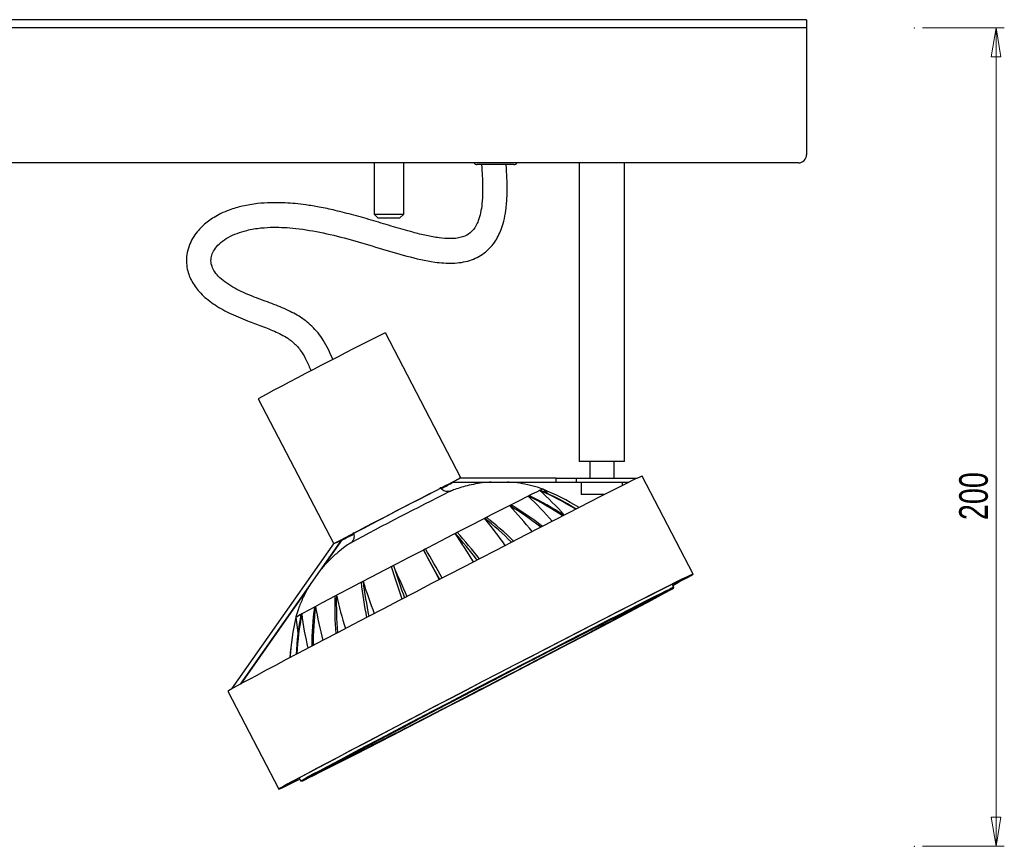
# Model space of a CAD drawing. Header units: millimetres. Extents: x 430 to 954, y 287 to 556.
# Tile 4 of 6: x 723 to 844, y 287 to 388. Entities that reach past the tile are written whole.
import ezdxf

# ---------------------------------------------------------------- set-up
doc = ezdxf.new("R2010")
doc.units = ezdxf.units.MM
doc.header["$PDSIZE"] = -1
doc.styles.add('SLDTEXTSTYLE0', font='TXT', dxfattribs={"width": 0.75})
doc.dimstyles.new('SLDDIMSTYLE0', dxfattribs={"dimtxt": 3.5, "dimasz": 3.556, "dimexe": 0, "dimexo": 0.0625, "dimgap": 0.875, "dimtad": 1, "dimdec": 0, "dimlfac": 2, "dimrnd": 1e-09, "dimzin": 12, "dimdsep": 46, "dimtxsty": 'SLDTEXTSTYLE0', "dimblk1": 'CLOSED', "dimblk2": 'CLOSED', "dimsah": 1, "dimcen": 0.09, "dimadec": 0, "dimazin": 3, "dimtfac": 1, "dimtdec": 0, "dimtofl": 0, "dimtmove": 0, "dimatfit": 3, "dimldrblk": 'CLOSED', "dimfxl": 0, "dimfrac": 2, "dimtolj": 1, "dimtzin": 12, "dimarcsym": 0})

# ---------------------------------------------------------------- blocks, each defined once
blk = doc.blocks.new('_Closed')
at = {"color": 0, "linetype": 'ByBlock', "lineweight": -2}
for p, q in [((-1, 0.166667), (0, 0)), ((-1, 0.166667), (-1, -0.166667)), ((0, 0), (-1, -0.166667)), ((0, 0), (-1, 0))]:
    blk.add_line(p, q, dxfattribs=at)
blk = doc.blocks.new('_D')
at = {"color": 7, "linetype": 'Continuous', "lineweight": 0}
for p, q in [((833.66, 387.35), (843.66, 387.35)), ((842.66, 387.35), (842.66, 287.35)), ((833.66, 287.35), (843.66, 287.35))]:
    blk.add_line(p, q, dxfattribs=at)
at = {"color": 7, "linetype": 'Continuous', "lineweight": 18, "xscale": 3.556, "yscale": 3.556}
for p, rotation in [((842.66, 387.35), 90.0000000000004), ((842.66, 287.35), 270.0000000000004)]:
    blk.add_blockref('_Closed', p, dxfattribs=dict(at, rotation=rotation))
at = {"color": 7, "linetype": 'Continuous', "lineweight": 18, "insert": (838.15, 327.21), "char_height": 3.5, "attachment_point": 1, "rotation": 90, "style": 'SLDTEXTSTYLE0'}
blk.add_mtext('200', dxfattribs=at)

msp = doc.modelspace()

# ---------------------------------------------------------------- linework, layer by layer
at = {"color": 7, "linetype": 'Continuous', "lineweight": 25}
for p, q in [((819.51, 388.35), (569.51, 388.35)), ((819.51, 387.35), (569.51, 387.35)), ((819.51, 388.35), (819.51, 387.35)), ((819.51, 387.35), (819.51, 371.85)), ((818.51, 370.85), (570.51, 370.85)), ((766.71, 370.85), (766.71, 364.58)), ((770.31, 364.58), (770.31, 370.85)), ((783.49, 370.65), (779.26, 370.65)), ((783.76, 370.65), (783.49, 370.65)), ((791.76, 370.85), (791.76, 334.35)), ((797.26, 334.35), (797.26, 370.85)), ((766.71, 364.58), (767.21, 364.08)), ((766.71, 364.58), (770.31, 364.58)), ((769.81, 364.08), (770.31, 364.58)), ((769.81, 364.08), (767.21, 364.08)), ((777.29, 332.36), (768.07, 350.1)), ((752.54, 342.03), (761.76, 324.3)), ((793.6, 334.35), (791.76, 334.35)), ((793.03, 334.35), (793.03, 332.35)), ((797.26, 334.35), (793.6, 334.35)), ((796, 332.35), (796, 334.35)), ((777.11, 332.27), (776.29, 331.85)), ((777.07, 332.35), (777.11, 332.27)), ((788.94, 332.35), (777.07, 332.35)), ((788.94, 331.85), (788.94, 332.35)), ((788.94, 332.35), (791.42, 332.35)), ((791.42, 331.85), (791.42, 332.35)), ((791.42, 332.35), (798.88, 332.35)), ((805.65, 320.61), (799.43, 332.59)), ((775.9, 330.69), (776.02, 330.75)), ((776.29, 331.85), (788.94, 331.85)), ((788.94, 331.85), (791.42, 331.85)), ((791.42, 331.85), (797.86, 331.85)), ((791.98, 331.85), (791.98, 330.35)), ((797.04, 331.44), (797.04, 331.85)), ((793.68, 330.35), (791.98, 330.35)), ((794.88, 330.35), (793.68, 330.35)), ((762.71, 324.79), (750.32, 307.15)), ((762.78, 324.82), (760.27, 321.24)), ((762.71, 324.79), (761.89, 324.37)), ((762.76, 324.82), (762.78, 324.82)), ((762.78, 324.83), (762.78, 324.82)), ((749.32, 306.6), (761.86, 324.44)), ((761.89, 324.37), (761.86, 324.44)), ((758.66, 318.95), (750.4, 307.19)), ((803.31, 319), (803.11, 319.37)), ((798.63, 316.46), (800.64, 317.5)), ((798.96, 316.72), (801.01, 317.79)), ((799.03, 316.75), (801.09, 317.83)), ((799.42, 316.91), (801.53, 318.01)), ((799.44, 316.92), (801.54, 318.02)), ((800.64, 317.5), (800.62, 317.54)), ((801.01, 317.79), (801.01, 317.79)), ((801.09, 317.83), (801.09, 317.83)), ((801.54, 318.02), (801.53, 318.03)), ((796.59, 315.36), (798.37, 316.28)), ((797.23, 315.86), (799.09, 316.83)), ((797.38, 315.93), (799.26, 316.92)), ((798.37, 316.28), (798.35, 316.31)), ((798.53, 316.41), (800.53, 317.44)), ((798.53, 316.41), (798.53, 316.41)), ((798.63, 316.46), (798.63, 316.46)), ((798.94, 316.75), (798.96, 316.72)), ((799.09, 316.83), (799.09, 316.83)), ((799.26, 316.92), (799.26, 316.92)), ((799.42, 316.92), (799.41, 316.95)), ((799.42, 316.96), (799.44, 316.92)), ((799.42, 316.92), (799.42, 316.91)), ((794.36, 314.4), (795.9, 315.21)), ((794.58, 314.52), (796.15, 315.34)), ((795.9, 315.21), (795.9, 315.21)), ((796.15, 315.34), (796.14, 315.34)), ((796.41, 315.27), (798.17, 316.18)), ((796.41, 315.27), (796.41, 315.27)), ((796.59, 315.36), (796.59, 315.36)), ((797.21, 315.88), (797.23, 315.86)), ((793.21, 313.57), (794.62, 314.29)), ((793.45, 313.7), (794.89, 314.43)), ((794.35, 314.42), (794.36, 314.4)), ((794.89, 314.43), (794.88, 314.45)), ((790.55, 312.45), (791.66, 313.04)), ((790.83, 312.59), (791.97, 313.2)), ((791.66, 313.04), (791.66, 313.04)), ((791.97, 313.2), (791.97, 313.2)), ((793.21, 313.57), (793.21, 313.57)), ((793.45, 313.7), (793.45, 313.7)), ((789.14, 311.44), (790.1, 311.92)), ((789.44, 311.59), (790.43, 312.09)), ((789.44, 311.59), (789.44, 311.59)), ((790.43, 312.09), (790.42, 312.1)), ((790.54, 312.47), (790.55, 312.45)), ((786.06, 310.13), (786.67, 310.47)), ((786.37, 310.29), (787.02, 310.65)), ((786.67, 310.47), (786.67, 310.47)), ((787.02, 310.65), (787.02, 310.65)), ((789.14, 311.44), (789.14, 311.44)), ((784.49, 309.01), (784.93, 309.22)), ((784.81, 309.17), (785.29, 309.4)), ((784.81, 309.17), (784.81, 309.17)), ((785.29, 309.4), (785.28, 309.42)), ((786.05, 310.15), (786.06, 310.13)), ((781.52, 307.78), (781.63, 307.86)), ((781.63, 307.86), (781.63, 307.86)), ((784.49, 309.01), (784.49, 309.01)), ((781.18, 307.62), (781.19, 307.61)), ((781.19, 307.61), (781.26, 307.66)), ((781.26, 307.66), (781.26, 307.67)), ((748.85, 306.31), (755.07, 294.33)), ((779.57, 306.45), (779.46, 306.37)), ((779.46, 306.37), (779.46, 306.39)), ((779.57, 306.45), (779.57, 306.45)), ((779.9, 306.62), (779.83, 306.56)), ((779.9, 306.62), (779.9, 306.62)), ((776.28, 305.05), (775.8, 304.82)), ((775.8, 304.82), (775.8, 304.82)), ((776.6, 305.22), (776.16, 305.01)), ((776.16, 305.01), (776.16, 305.01)), ((776.59, 305.24), (776.6, 305.22)), ((774.07, 303.58), (774.06, 303.59)), ((774.72, 303.93), (774.07, 303.58)), ((775.03, 304.1), (774.42, 303.76)), ((774.72, 303.93), (774.72, 303.93)), ((775.03, 304.1), (775.03, 304.1)), ((771.66, 302.64), (770.67, 302.14)), ((770.67, 302.14), (770.67, 302.14)), ((771.95, 302.79), (770.99, 302.31)), ((770.99, 302.31), (770.99, 302.31)), ((771.94, 302.81), (771.95, 302.79)), ((767.88, 300.66), (766.47, 299.94)), ((767.87, 300.67), (767.88, 300.66)), ((769.12, 301.03), (769.11, 301.04)), ((770.26, 301.64), (769.12, 301.03)), ((770.54, 301.78), (769.43, 301.19)), ((770.26, 301.64), (770.26, 301.64)), ((770.54, 301.78), (770.54, 301.78)), ((766.51, 299.71), (764.95, 298.89)), ((766.73, 299.83), (765.19, 299.01)), ((767.64, 300.53), (766.2, 299.79)), ((766.2, 299.79), (766.2, 299.79)), ((766.47, 299.94), (766.47, 299.94)), ((766.51, 299.71), (766.51, 299.71)), ((766.73, 299.83), (766.73, 299.83)), ((763.71, 298.29), (761.84, 297.31)), ((763.86, 298.37), (762.01, 297.4)), ((764.51, 298.87), (762.72, 297.95)), ((764.68, 298.96), (762.92, 298.05)), ((763.71, 298.29), (763.71, 298.29)), ((763.86, 298.37), (763.86, 298.37)), ((764.67, 298.98), (764.68, 298.96)), ((764.95, 298.89), (764.93, 298.91)), ((761.65, 297.3), (759.55, 296.21)), ((761.67, 297.31), (759.56, 296.22)), ((762.06, 297.47), (760, 296.4)), ((762.13, 297.51), (760.08, 296.44)), ((762.46, 297.77), (760.45, 296.73)), ((762.56, 297.82), (760.56, 296.79)), ((761.65, 297.35), (761.67, 297.31)), ((761.66, 297.31), (761.67, 297.3)), ((761.84, 297.31), (761.82, 297.35)), ((762.06, 297.48), (762.06, 297.47)), ((762.13, 297.51), (762.13, 297.51)), ((762.54, 297.85), (762.56, 297.82)), ((762.72, 297.95), (762.72, 297.95)), ((762.92, 298.05), (762.92, 298.05)), ((759.55, 296.21), (759.55, 296.22)), ((759.56, 296.22), (759.56, 296.23)), ((760, 296.4), (759.98, 296.44)), ((760.45, 296.73), (760.45, 296.73)), ((760.56, 296.79), (760.56, 296.79)), ((757.54, 295.7), (757.74, 295.32))]:
    msp.add_line(p, q, dxfattribs=at)
at = {"color": 7, "linetype": 'Continuous', "lineweight": 25, "flags": 128}
for points in [[(761.89, 324.37), (762.18, 324.53), (762.61, 324.76), (763.19, 325.07), (763.91, 325.45), (764.73, 325.88), (765.66, 326.37), (766.67, 326.9), (767.74, 327.46), (768.84, 328.03), (769.96, 328.61), (771.07, 329.19), (772.14, 329.74), (773.17, 330.27), (774.11, 330.76), (774.97, 331.2), (775.71, 331.57), (776.32, 331.88), (776.79, 332.12), (777.11, 332.27)], [(799.43, 332.59), (799.42, 332.59), (799.31, 332.55), (799.05, 332.43), (798.63, 332.23), (798.06, 331.95), (797.34, 331.59), (796.48, 331.16), (795.48, 330.65), (794.35, 330.08), (793.09, 329.44), (791.72, 328.74), (790.24, 327.98), (788.66, 327.17), (786.99, 326.31), (785.24, 325.41), (783.43, 324.48), (781.55, 323.51), (779.63, 322.52), (777.68, 321.5), (775.7, 320.48), (773.72, 319.45)], [(777.27, 332.35), (777.28, 332.35), (777.28, 332.35), (777.29, 332.36), (777.29, 332.36), (777.29, 332.36), (777.29, 332.35), (777.29, 332.35), (777.28, 332.35)], [(757.12, 315.34), (757.13, 315.35), (757.28, 315.44), (757.6, 315.62), (758.06, 315.87), (758.68, 316.21), (759.44, 316.61), (760.33, 317.09), (761.35, 317.63), (762.49, 318.23), (763.72, 318.88), (765.05, 319.58), (766.46, 320.31), (767.92, 321.08), (769.43, 321.86), (770.97, 322.66), (772.52, 323.47), (774.07, 324.28), (775.6, 325.07), (777.09, 325.84), (778.54, 326.58), (779.91, 327.29), (781.2, 327.96), (782.4, 328.57), (783.49, 329.13), (784.46, 329.62), (785.3, 330.04), (786, 330.4), (786.55, 330.67), (786.95, 330.87)], [(762.71, 324.79), (763, 324.95), (763.44, 325.19), (764.01, 325.49), (764.71, 325.86), (765.51, 326.28), (766.4, 326.75), (767.36, 327.25), (768.37, 327.78), (769.41, 328.32), (770.45, 328.86), (771.47, 329.39), (772.44, 329.89), (773.35, 330.36), (774.18, 330.78), (774.9, 331.15), (775.5, 331.46), (775.97, 331.69), (776.29, 331.85)], [(786.95, 330.87), (787.2, 330.98), (787.29, 331.01)], [(785.51, 330.15), (785.53, 330.16), (785.54, 330.17), (785.56, 330.18), (785.57, 330.18), (785.59, 330.19), (785.61, 330.2), (785.62, 330.21), (785.64, 330.21)], [(783.22, 328.99), (783.25, 329), (783.27, 329.01), (783.29, 329.02), (783.31, 329.04), (783.34, 329.05), (783.36, 329.06), (783.38, 329.07), (783.4, 329.08)], [(780.18, 327.43), (780.21, 327.45), (780.24, 327.46), (780.27, 327.47), (780.29, 327.49), (780.32, 327.5), (780.35, 327.52), (780.38, 327.53), (780.4, 327.55)], [(776.6, 325.58), (776.63, 325.6), (776.66, 325.62), (776.69, 325.63), (776.72, 325.65), (776.75, 325.66), (776.79, 325.68), (776.82, 325.7), (776.85, 325.71)], [(772.71, 323.57), (772.75, 323.59), (772.78, 323.6), (772.81, 323.62), (772.84, 323.64), (772.88, 323.66), (772.91, 323.67), (772.94, 323.69), (772.98, 323.71)], [(774.71, 319.96), (774.4, 320.53), (773.54, 322.08), (772.71, 323.57)], [(772.71, 323.57), (773.42, 322.25), (774.14, 320.9), (774.66, 319.94)], [(768.79, 321.53), (768.83, 321.55), (768.86, 321.56), (768.89, 321.58), (768.92, 321.6), (768.95, 321.61), (768.99, 321.63), (769.02, 321.65), (769.05, 321.66)], [(803.18, 319.23), (803.88, 319.61), (804.54, 319.97), (805.05, 320.25), (805.4, 320.45), (805.6, 320.57), (805.65, 320.61), (805.54, 320.57), (805.27, 320.45), (804.85, 320.25), (804.28, 319.97), (803.56, 319.61), (802.7, 319.18), (801.7, 318.67), (800.57, 318.1), (799.32, 317.46), (797.95, 316.76), (796.47, 316), (794.89, 315.19), (793.22, 314.34), (791.47, 313.44), (789.65, 312.5), (787.78, 311.53), (785.86, 310.54), (783.9, 309.52), (781.93, 308.5), (779.94, 307.47)], [(803.18, 319.24), (803.24, 319.27), (803.93, 319.65), (804.48, 319.95), (804.88, 320.17), (805.12, 320.32), (805.21, 320.38), (805.14, 320.36), (804.91, 320.26), (804.52, 320.07), (803.99, 319.81), (803.3, 319.47), (802.47, 319.05), (801.5, 318.56), (800.4, 318), (799.16, 317.38), (797.81, 316.69), (796.35, 315.94), (794.79, 315.14), (793.14, 314.29), (791.41, 313.4), (789.6, 312.47), (787.74, 311.51), (785.83, 310.52), (783.89, 309.51), (781.93, 308.49), (779.95, 307.47)], [(773.72, 319.45), (771.74, 318.42), (769.77, 317.39), (767.83, 316.38), (765.93, 315.39), (764.07, 314.42), (762.29, 313.48), (760.57, 312.58), (758.94, 311.72), (757.4, 310.91), (755.96, 310.16), (754.64, 309.46), (753.43, 308.82), (752.36, 308.24), (751.42, 307.74), (750.62, 307.31), (749.96, 306.95), (749.45, 306.67), (749.1, 306.47), (748.9, 306.35), (748.85, 306.31)], [(757.74, 295.32), (757.76, 295.34), (757.9, 295.43), (758.21, 295.6), (758.66, 295.86), (759.27, 296.19), (760.02, 296.59), (760.91, 297.07), (761.93, 297.61), (763.08, 298.22), (764.35, 298.89), (765.73, 299.62), (767.22, 300.4), (768.79, 301.23), (770.44, 302.1), (772.16, 303), (773.94, 303.93), (775.77, 304.88), (777.62, 305.84), (779.5, 306.82), (781.38, 307.8), (783.26, 308.77), (785.12, 309.74), (786.94, 310.68), (788.73, 311.6), (790.45, 312.49), (792.11, 313.35), (793.69, 314.16), (795.18, 314.93), (796.57, 315.64), (797.85, 316.29), (799.02, 316.88), (800.05, 317.41), (800.95, 317.86), (801.72, 318.24), (802.33, 318.55), (802.8, 318.78)], [(802.78, 318.71), (802.32, 318.48), (801.7, 318.18), (800.94, 317.79), (800.04, 317.34), (799, 316.82), (797.84, 316.23), (796.57, 315.58), (795.18, 314.87), (793.69, 314.1), (792.11, 313.29), (790.46, 312.44), (788.73, 311.55), (786.95, 310.63), (785.13, 309.69), (783.28, 308.73), (781.4, 307.75), (779.52, 306.78), (777.65, 305.8), (775.8, 304.84), (773.98, 303.89), (772.2, 302.96), (770.48, 302.06), (768.83, 301.2), (767.26, 300.37), (765.79, 299.59), (764.41, 298.87), (763.14, 298.2), (761.99, 297.59), (760.97, 297.04), (760.08, 296.57), (759.33, 296.16), (758.73, 295.83), (758.27, 295.58), (757.97, 295.41), (757.82, 295.32), (757.83, 295.3), (757.99, 295.37), (758.31, 295.52), (758.78, 295.75), (759.39, 296.05), (760.15, 296.43), (761.05, 296.89), (762.09, 297.41), (763.25, 298), (764.53, 298.65), (765.91, 299.36), (767.4, 300.13), (768.98, 300.94), (770.63, 301.79), (772.36, 302.68), (774.14, 303.6), (775.96, 304.54), (777.82, 305.5), (779.69, 306.47), (781.57, 307.45), (783.44, 308.42), (785.29, 309.39), (787.11, 310.34), (788.89, 311.27), (790.61, 312.17), (792.26, 313.03), (793.83, 313.86), (795.3, 314.63), (796.68, 315.36), (797.95, 316.03), (799.1, 316.64), (800.12, 317.19), (801.01, 317.66), (801.76, 318.07), (802.36, 318.39), (802.82, 318.65), (803.12, 318.82), (803.27, 318.91), (803.26, 318.92), (803.1, 318.86), (802.78, 318.71)], [(765.11, 319.6), (765.14, 319.62), (765.16, 319.63), (765.19, 319.65), (765.22, 319.66), (765.25, 319.68), (765.28, 319.69), (765.31, 319.71), (765.34, 319.73)], [(801.13, 317.85), (801.44, 317.99), (801.58, 318.05), (801.57, 318.03), (801.41, 317.93), (801.09, 317.75), (800.62, 317.49), (800, 317.15), (799.24, 316.74), (798.33, 316.26), (797.3, 315.71), (796.14, 315.1), (794.87, 314.42), (793.49, 313.7), (792.01, 312.92), (790.45, 312.1), (788.82, 311.25), (787.13, 310.36), (785.38, 309.45), (783.6, 308.52), (781.8, 307.59), (779.99, 306.65), (778.18, 305.71), (776.39, 304.78), (774.64, 303.87), (772.92, 302.98), (771.26, 302.13), (769.67, 301.31), (768.16, 300.53), (766.74, 299.81), (765.43, 299.13), (764.22, 298.52), (763.14, 297.97), (762.19, 297.49), (761.37, 297.08), (760.69, 296.74), (760.16, 296.48), (759.79, 296.3), (759.56, 296.2), (759.49, 296.18), (759.58, 296.24), (759.82, 296.38), (760.22, 296.6), (760.76, 296.9), (761.46, 297.27), (762.29, 297.72), (763.26, 298.23), (764.35, 298.82), (765.57, 299.46), (766.9, 300.16), (768.33, 300.91), (769.85, 301.71), (771.44, 302.55), (773.11, 303.42), (774.83, 304.32), (776.59, 305.24), (778.39, 306.17), (780.19, 307.11), (782.01, 308.05), (783.81, 308.99), (785.58, 309.91), (787.32, 310.8), (789.01, 311.68), (790.63, 312.51), (792.19, 313.31), (793.65, 314.06), (795.02, 314.76), (796.28, 315.41), (797.42, 315.99), (798.44, 316.51), (799.33, 316.95), (800.08, 317.33), (800.68, 317.63), (801.13, 317.85)], [(761.9, 317.92), (761.93, 317.93), (761.95, 317.94), (761.97, 317.96), (762, 317.97), (762.02, 317.98), (762.05, 318), (762.07, 318.01), (762.1, 318.02)], [(759.4, 316.59), (759.42, 316.6), (759.44, 316.61), (759.45, 316.62), (759.47, 316.63), (759.49, 316.64), (759.51, 316.65), (759.52, 316.66), (759.54, 316.67)], [(762.08, 297.49), (762.52, 297.7), (763.1, 297.99), (763.83, 298.35), (764.7, 298.79), (765.7, 299.3), (766.82, 299.87), (768.05, 300.5), (769.39, 301.19), (770.82, 301.92), (772.34, 302.7), (773.92, 303.52), (775.55, 304.36), (777.23, 305.23), (778.93, 306.11), (780.65, 307.01), (782.36, 307.9), (784.07, 308.78), (785.74, 309.66), (787.37, 310.51), (788.94, 311.33), (790.44, 312.12), (791.86, 312.86), (793.19, 313.56), (794.41, 314.21), (795.52, 314.8), (796.5, 315.32), (797.35, 315.77), (798.07, 316.16), (798.63, 316.47), (799.05, 316.7), (799.31, 316.85), (799.42, 316.92), (799.37, 316.91), (799.17, 316.82), (798.81, 316.64), (798.3, 316.39), (797.64, 316.07), (796.84, 315.66), (795.91, 315.19), (794.85, 314.65), (793.67, 314.05), (792.38, 313.39), (790.99, 312.68), (789.52, 311.92), (787.97, 311.12), (786.36, 310.29), (784.71, 309.43), (783.01, 308.56), (781.3, 307.67), (779.58, 306.78), (777.87, 305.89), (776.18, 305.01), (774.53, 304.14), (772.93, 303.31), (771.39, 302.5), (769.93, 301.73), (768.55, 301.01), (767.28, 300.33), (766.11, 299.72), (765.06, 299.16), (764.14, 298.67), (763.36, 298.25), (762.72, 297.91), (762.23, 297.64), (761.89, 297.45), (761.7, 297.33), (761.67, 297.3), (761.8, 297.36), (762.08, 297.49)], [(798.37, 316.28), (798.35, 316.27), (798.32, 316.25), (798.3, 316.24), (798.27, 316.23), (798.25, 316.22), (798.22, 316.2), (798.2, 316.19), (798.17, 316.18)], [(799.09, 316.83), (799.11, 316.84), (799.13, 316.85), (799.15, 316.86), (799.17, 316.87), (799.19, 316.89), (799.21, 316.9), (799.23, 316.91), (799.26, 316.92)], [(757.13, 315.35), (757.34, 313.76), (757.4, 313.4)], [(776.92, 305.38), (775.32, 304.54), (773.77, 303.73), (772.28, 302.95), (770.86, 302.21), (769.54, 301.51), (768.31, 300.86), (767.19, 300.27), (766.2, 299.74), (765.33, 299.28), (764.6, 298.89), (764.02, 298.57), (763.59, 298.33), (763.31, 298.18), (763.18, 298.1), (763.21, 298.1), (763.4, 298.18), (763.75, 298.35), (764.25, 298.59), (764.89, 298.92), (765.68, 299.31), (766.6, 299.78), (767.65, 300.31), (768.81, 300.91), (770.08, 301.56), (771.45, 302.26), (772.9, 303.01), (774.41, 303.79), (775.99, 304.6), (777.6, 305.44), (779.24, 306.29), (780.89, 307.14), (782.54, 308), (784.17, 308.85), (785.77, 309.69), (787.32, 310.5), (788.81, 311.28), (790.23, 312.02), (791.55, 312.72), (792.78, 313.37), (793.9, 313.96), (794.89, 314.48), (795.76, 314.95), (796.49, 315.34), (797.07, 315.65), (797.5, 315.89), (797.78, 316.05), (797.91, 316.13), (797.88, 316.13), (797.69, 316.04), (797.34, 315.88), (796.84, 315.63), (796.2, 315.31), (795.41, 314.92), (794.49, 314.45), (793.44, 313.91), (792.28, 313.32), (791.01, 312.67), (789.64, 311.97), (788.2, 311.22), (786.68, 310.44), (785.11, 309.63), (783.49, 308.79), (781.85, 307.94), (780.2, 307.08), (778.55, 306.22), (776.92, 305.38)], [(795.9, 315.21), (795.93, 315.23), (795.96, 315.24), (795.99, 315.26), (796.02, 315.28), (796.05, 315.29), (796.08, 315.31), (796.11, 315.32), (796.15, 315.34)], [(796.59, 315.36), (796.56, 315.35), (796.54, 315.34), (796.52, 315.33), (796.5, 315.32), (796.48, 315.3), (796.45, 315.29), (796.43, 315.28), (796.41, 315.27)], [(797.23, 315.86), (797.25, 315.87), (797.27, 315.88), (797.29, 315.89), (797.31, 315.9), (797.32, 315.91), (797.34, 315.92), (797.36, 315.93), (797.38, 315.93)], [(794.36, 314.4), (794.39, 314.42), (794.42, 314.43), (794.44, 314.44), (794.47, 314.46), (794.5, 314.47), (794.53, 314.49), (794.55, 314.5), (794.58, 314.52)], [(794.89, 314.43), (794.85, 314.42), (794.82, 314.4), (794.79, 314.38), (794.75, 314.36), (794.72, 314.34), (794.68, 314.33), (794.65, 314.31), (794.62, 314.29)], [(791.66, 313.04), (791.7, 313.06), (791.74, 313.08), (791.78, 313.1), (791.82, 313.12), (791.86, 313.14), (791.89, 313.16), (791.93, 313.18), (791.97, 313.2)], [(793.45, 313.7), (793.42, 313.68), (793.39, 313.67), (793.36, 313.65), (793.33, 313.64), (793.3, 313.62), (793.27, 313.6), (793.24, 313.59), (793.21, 313.57)], [(789.44, 311.59), (789.4, 311.57), (789.36, 311.55), (789.33, 311.53), (789.29, 311.51), (789.25, 311.49), (789.22, 311.47), (789.18, 311.46), (789.14, 311.44)], [(790.43, 312.09), (790.38, 312.07), (790.34, 312.05), (790.3, 312.02), (790.26, 312), (790.22, 311.98), (790.18, 311.96), (790.14, 311.94), (790.1, 311.92)], [(790.55, 312.45), (790.58, 312.47), (790.62, 312.48), (790.65, 312.5), (790.69, 312.52), (790.72, 312.54), (790.76, 312.56), (790.79, 312.57), (790.83, 312.59)], [(786.06, 310.13), (786.1, 310.15), (786.14, 310.17), (786.17, 310.19), (786.21, 310.21), (786.25, 310.23), (786.29, 310.25), (786.33, 310.27), (786.37, 310.29)], [(786.67, 310.47), (786.71, 310.49), (786.76, 310.51), (786.8, 310.54), (786.84, 310.56), (786.89, 310.58), (786.93, 310.6), (786.98, 310.63), (787.02, 310.65)], [(784.81, 309.17), (784.77, 309.15), (784.73, 309.13), (784.69, 309.11), (784.65, 309.09), (784.61, 309.07), (784.57, 309.05), (784.53, 309.03), (784.49, 309.01)], [(785.29, 309.4), (785.25, 309.38), (785.2, 309.36), (785.16, 309.33), (785.11, 309.31), (785.07, 309.29), (785.02, 309.26), (784.98, 309.24), (784.93, 309.22)], [(781.26, 307.66), (781.31, 307.69), (781.35, 307.71), (781.4, 307.74), (781.44, 307.76), (781.49, 307.78), (781.53, 307.81), (781.58, 307.83), (781.63, 307.86)], [(779.94, 307.47), (777.96, 306.44), (775.99, 305.41), (774.05, 304.4), (772.15, 303.41), (770.3, 302.44), (768.51, 301.5), (766.79, 300.6), (765.16, 299.74), (763.62, 298.93), (762.19, 298.18), (760.86, 297.48), (759.66, 296.84), (758.58, 296.26), (757.64, 295.76), (756.84, 295.33), (756.18, 294.97), (755.68, 294.69), (755.32, 294.49), (755.12, 294.37), (755.07, 294.33), (755.19, 294.37), (755.45, 294.49), (755.87, 294.69), (756.44, 294.97), (757.16, 295.33), (757.62, 295.56)], [(779.95, 307.47), (777.98, 306.44), (776.02, 305.42), (774.09, 304.42), (772.2, 303.43), (770.36, 302.47), (768.59, 301.54), (766.89, 300.65), (765.27, 299.8), (763.75, 299), (762.33, 298.25), (761.03, 297.56), (759.85, 296.93), (758.8, 296.37), (757.89, 295.88), (757.12, 295.47), (756.49, 295.13), (756.02, 294.87), (755.7, 294.68), (755.54, 294.58), (755.53, 294.56), (755.68, 294.62), (755.99, 294.76), (756.45, 294.99), (757.06, 295.29), (757.61, 295.56)], [(781.19, 307.61), (781.23, 307.63), (781.27, 307.65), (781.31, 307.67), (781.35, 307.7), (781.39, 307.72), (781.44, 307.74), (781.48, 307.76), (781.52, 307.78)], [(779.83, 306.56), (779.79, 306.54), (779.74, 306.52), (779.69, 306.49), (779.65, 306.47), (779.6, 306.44), (779.56, 306.42), (779.51, 306.4), (779.46, 306.37)], [(779.9, 306.62), (779.86, 306.6), (779.82, 306.58), (779.78, 306.55), (779.74, 306.53), (779.7, 306.51), (779.66, 306.49), (779.61, 306.47), (779.57, 306.45)], [(775.8, 304.82), (775.85, 304.85), (775.89, 304.87), (775.94, 304.89), (775.98, 304.92), (776.02, 304.94), (776.07, 304.96), (776.11, 304.99), (776.16, 305.01)], [(776.28, 305.05), (776.32, 305.07), (776.36, 305.1), (776.4, 305.12), (776.44, 305.14), (776.48, 305.16), (776.52, 305.18), (776.56, 305.2), (776.6, 305.22)], [(774.42, 303.76), (774.38, 303.74), (774.33, 303.71), (774.29, 303.69), (774.25, 303.67), (774.2, 303.65), (774.16, 303.62), (774.12, 303.6), (774.07, 303.58)], [(775.03, 304.1), (775, 304.08), (774.96, 304.05), (774.92, 304.03), (774.88, 304.01), (774.84, 303.99), (774.8, 303.97), (774.76, 303.95), (774.72, 303.93)], [(770.67, 302.14), (770.71, 302.16), (770.75, 302.18), (770.79, 302.2), (770.83, 302.22), (770.87, 302.25), (770.91, 302.27), (770.95, 302.29), (770.99, 302.31)], [(771.66, 302.64), (771.69, 302.66), (771.73, 302.68), (771.76, 302.7), (771.8, 302.71), (771.84, 302.73), (771.87, 302.75), (771.91, 302.77), (771.95, 302.79)], [(767.64, 300.53), (767.67, 300.54), (767.7, 300.56), (767.73, 300.58), (767.76, 300.59), (767.79, 300.61), (767.82, 300.62), (767.85, 300.64), (767.88, 300.66)], [(769.43, 301.19), (769.39, 301.17), (769.35, 301.15), (769.31, 301.13), (769.27, 301.11), (769.23, 301.09), (769.2, 301.07), (769.16, 301.05), (769.12, 301.03)], [(770.54, 301.78), (770.51, 301.76), (770.47, 301.74), (770.44, 301.73), (770.4, 301.71), (770.37, 301.69), (770.33, 301.67), (770.3, 301.65), (770.26, 301.64)], [(766.2, 299.79), (766.24, 299.81), (766.27, 299.83), (766.3, 299.85), (766.34, 299.86), (766.37, 299.88), (766.41, 299.9), (766.44, 299.92), (766.47, 299.94)], [(766.73, 299.83), (766.7, 299.81), (766.68, 299.8), (766.65, 299.78), (766.62, 299.77), (766.59, 299.75), (766.56, 299.74), (766.54, 299.73), (766.51, 299.71)], [(763.86, 298.37), (763.84, 298.36), (763.82, 298.35), (763.8, 298.34), (763.79, 298.33), (763.77, 298.32), (763.75, 298.31), (763.73, 298.3), (763.71, 298.29)], [(764.51, 298.87), (764.53, 298.88), (764.55, 298.89), (764.57, 298.9), (764.59, 298.91), (764.62, 298.92), (764.64, 298.94), (764.66, 298.95), (764.68, 298.96)], [(765.19, 299.01), (765.16, 299), (765.13, 298.98), (765.1, 298.97), (765.07, 298.95), (765.04, 298.94), (765.01, 298.92), (764.98, 298.9), (764.95, 298.89)], [(762.01, 297.4), (761.98, 297.39), (761.96, 297.37), (761.94, 297.36), (761.92, 297.35), (761.9, 297.34), (761.88, 297.33), (761.86, 297.32), (761.84, 297.31)], [(762.72, 297.95), (762.74, 297.96), (762.77, 297.97), (762.79, 297.99), (762.82, 298), (762.84, 298.01), (762.87, 298.03), (762.89, 298.04), (762.92, 298.05)]]:
    msp.add_lwpolyline(points, dxfattribs=at)
at = {"color": 7, "linetype": 'Continuous', "lineweight": 25}
for centre, radius, start, end in [((818.51, 371.85), 1, 270, 0), ((779.26, 371.15), 0.5, 216.8699, 270), ((783.76, 371.15), 0.5, 270, 323.1301), ((988.52, -93.16), 495.05, 116.4435, 118.469), ((987.01, -89.9), 470.6, 116.6532, 118.3127), ((635.53, 595.39), 298.82, 297.8081, 298.1226), ((727.87, 420.35), 100.91, 297.8149, 298.7115), ((797.62, 308.61), 24.68, 115.6175, 115.7649), ((772.48, 297.82), 36.03, 58.4827, 66.4178), ((760.81, 301.64), 39.16, 41.9664, 48.2273), ((772.6, 297.82), 36.03, 58.5818, 66.5236), ((773.21, 297.75), 36.11, 59.147, 67.0781), ((769.45, 297.63), 36.27, 56.0358, 63.7179), ((756.52, 299.66), 42.07, 40.6328, 46.4393), ((769.73, 297.66), 36.23, 56.2558, 63.9654), ((763.51, 296.5), 38, 51.7345, 58.7479), ((747.69, 295.42), 48.88, 38.4193, 43.372), ((764.02, 296.63), 37.79, 52.0801, 59.1559), ((752.29, 292.7), 44.55, 45.5577, 51.2318), ((729.98, 286.57), 64.73, 35.4461, 39.1446), ((753.32, 293.11), 43.81, 46.0256, 51.8152), ((621.91, 603.48), 312.28, 296.807, 297.0954), ((720.19, 411.23), 96.35, 296.2192, 297.1327), ((723.85, 279.48), 70.06, 37.7082, 41.1542), ((682.71, 262.27), 113.23, 31.8983, 33.993), ((727.12, 281.1), 66.81, 38.2741, 41.8966), ((467.36, 146.87), 353.09, 29.3848, 30.0543), ((855.16, 348.01), 90.34, 197.0423, 199.69), ((861.68, 351.45), 97.3, 197.8257, 200.2793), ((917.75, 384.46), 161.42, 202.8938, 204.3601), ((813.36, 324.95), 48.55, 186.3204, 191.4508), ((814.7, 325.75), 49.72, 186.9646, 191.9575), ((837.17, 342.37), 75.31, 197.4984, 200.6655), ((804.07, 316.57), 2.55, 107.5631, 119.9099), ((801.01, 316.59), 39.13, 178.0487, 184.7593), ((801.54, 317), 39.46, 178.5179, 185.1493), ((813.71, 329.85), 52.95, 192.9104, 197.4647), ((753.65, 403.31), 97.84, 298.6345, 298.7078), ((815.95, 286.83), 34.37, 115.6175, 115.7649), ((801.33, 318.3), 0.355, 304.1958, 307.3102), ((795.61, 311.74), 36.53, 172.3737, 179.9166), ((795.86, 312), 36.61, 172.6755, 180.1806), ((802.84, 323.85), 43.89, 189.4146, 194.9659), ((756.34, 393.68), 88.04, 298.6345, 298.7078), ((812.41, 288.86), 30.93, 115.6175, 115.7649), ((799.24, 317.18), 0.32, 304.1958, 307.3102), ((792.39, 307.73), 36.08, 167.8226, 175.7764), ((792.4, 307.76), 36.08, 167.8429, 175.7996), ((757.28, 315.14), 0.255, 124.1958, 127.3102), ((793.15, 308.87), 36.04, 169.0523, 176.946), ((793.26, 309.01), 36.04, 169.2063, 177.0871), ((791.52, 254.1), 70.25, 118.6345, 118.7078), ((797.42, 320.73), 39.88, 187.1666, 193.3115), ((761.85, 297.05), 0.32, 124.1958, 127.3102), ((748.69, 325.36), 30.93, 295.6175, 295.7649), ((804.75, 220.55), 88.04, 118.6345, 118.7078), ((759.76, 295.93), 0.355, 124.1958, 127.3102), ((745.14, 327.4), 34.37, 295.6175, 295.7649), ((807.44, 210.91), 97.84, 118.6345, 118.7078)]:
    msp.add_arc(centre, radius, start, end, dxfattribs=at)
for points, knots in [([(779.81, 370.65), (779.85, 370.17), (779.93, 369.06), (779.97, 367.46), (779.9, 365.97), (779.72, 364.78), (779.47, 363.87), (779.09, 363.03), (778.51, 362.27), (777.65, 361.82), (776.8, 361.63), (775.83, 361.57), (774.57, 361.68), (773.04, 361.96), (771.18, 362.43), (769.03, 363.05), (766.64, 363.78), (764.28, 364.46), (762.06, 365.03), (760.1, 365.45), (758.47, 365.71), (757.09, 365.88), (755.67, 365.98), (754.13, 366.01), (752.39, 365.89), (750.68, 365.61), (749.18, 365.18), (748.02, 364.69), (746.94, 364.1), (746, 363.42), (745.2, 362.59), (744.63, 361.84), (744.15, 360.94), (743.84, 359.91), (743.74, 358.87), (743.88, 357.63), (744.31, 356.53), (744.94, 355.57), (745.52, 354.9), (746.22, 354.24), (747.35, 353.4), (749.02, 352.46), (751.04, 351.63), (752.99, 350.91), (754.72, 350.23), (756.24, 349.44), (757.23, 348.57), (757.83, 347.79), (758.35, 346.92), (758.73, 346.11), (758.93, 345.55), (758.97, 345.44)], [0, 0, 0, 0, 0.020418, 0.047371, 0.068633, 0.08489, 0.099406, 0.10959, 0.125595, 0.141146, 0.150773, 0.16257, 0.182038, 0.204524, 0.229271, 0.264891, 0.301911, 0.339018, 0.374001, 0.40402, 0.428359, 0.447695, 0.465831, 0.491413, 0.51526, 0.541897, 0.566101, 0.581692, 0.595317, 0.618419, 0.630911, 0.644639, 0.659589, 0.675824, 0.692202, 0.706524, 0.731972, 0.744748, 0.757856, 0.771713, 0.786307, 0.818005, 0.852948, 0.879274, 0.906535, 0.93246, 0.951337, 0.961984, 0.974344, 0.994957, 1, 1, 1, 1]), ([(761.65, 346.83), (761.48, 347.24), (761.14, 348.05), (760.54, 349.13), (759.86, 350.1), (759.13, 350.89), (758.1, 351.78), (756.64, 352.66), (754.68, 353.48), (752.59, 354.25), (750.8, 354.96), (749.42, 355.66), (748.46, 356.28), (747.67, 356.94), (747.12, 357.67), (746.81, 358.37), (746.74, 359.05), (746.9, 359.74), (747.31, 360.47), (747.98, 361.16), (748.89, 361.78), (749.97, 362.27), (751.32, 362.68), (752.8, 362.92), (754.33, 363.01), (755.75, 362.97), (757.79, 362.8), (760.53, 362.33), (763.9, 361.47), (767.27, 360.45), (770.65, 359.44), (773.66, 358.73), (776.27, 358.52), (778.36, 358.82), (780.15, 359.7), (781.45, 361.06), (782.16, 362.47), (782.58, 363.81), (782.83, 365.18), (782.97, 366.93), (782.95, 368.8), (782.86, 370.08), (782.82, 370.65)], [0, 0, 0, 0, 0.019236, 0.038064, 0.053979, 0.070508, 0.084387, 0.112941, 0.143733, 0.176423, 0.209541, 0.226576, 0.24364, 0.259723, 0.27319, 0.284867, 0.298538, 0.310694, 0.322991, 0.337583, 0.353763, 0.370901, 0.388661, 0.414583, 0.437176, 0.457098, 0.4788, 0.530242, 0.583776, 0.637113, 0.689109, 0.740118, 0.771919, 0.802093, 0.830119, 0.856958, 0.883141, 0.898657, 0.918749, 0.944126, 0.975406, 1, 1, 1, 1]), ([(776.03, 330.75), (776.03, 330.75), (776.03, 330.75), (776, 330.74), (775.93, 330.72), (775.81, 330.69), (775.61, 330.67), (775.34, 330.72), (775.06, 330.87), (774.86, 331.05), (774.81, 331.19), (774.8, 331.22)], [0, 0, 0, 0, 0.114574, 0.20153, 0.262285, 0.325592, 0.443742, 0.585789, 0.756798, 0.946854, 1, 1, 1, 1]), ([(781.01, 331.85), (780.73, 331.83), (780.08, 331.79), (779.1, 331.64), (778.09, 331.42), (777.19, 331.17), (776.48, 330.93), (776.09, 330.77), (775.94, 330.71)], [0, 0, 0, 0, 0.159199, 0.371643, 0.570277, 0.751502, 0.908324, 1, 1, 1, 1]), ([(787.28, 331), (787, 331.1), (786.29, 331.34), (785.14, 331.6), (783.98, 331.79), (783.27, 331.83), (782.98, 331.85)], [0, 0, 0, 0, 0.203277, 0.508983, 0.806516, 1, 1, 1, 1]), ([(787.97, 330.38), (787.93, 330.43), (787.7, 330.65), (787.46, 330.85), (787.27, 331)], [0, 0, 0, 0, 0.220283, 1, 1, 1, 1]), ([(764.12, 325.68), (764.14, 325.64), (764.23, 325.51), (764.26, 325.25), (764.22, 324.97), (764.13, 324.75), (764.05, 324.62), (764, 324.57), (763.99, 324.56)], [0, 0, 0, 0, 0.103732, 0.388009, 0.616064, 0.808376, 0.96902, 1, 1, 1, 1]), ([(763.87, 324.44), (763.79, 324.39), (763.48, 324.19), (762.87, 323.75), (762.01, 323.05), (761.08, 322.17), (760.42, 321.46), (760.12, 321.06), (760.09, 321.02)], [0, 0, 0, 0, 0.058509, 0.219428, 0.436142, 0.70723, 0.965636, 1, 1, 1, 1]), ([(758.81, 319.19), (758.76, 319.11), (758.45, 318.63), (757.99, 317.69), (757.47, 316.5), (757.24, 315.71), (757.15, 315.39)], [0, 0, 0, 0, 0.066388, 0.409396, 0.759514, 1, 1, 1, 1])]:
    msp.add_open_spline(points, degree=3, knots=knots, dxfattribs=at)
at = {"color": 7, "linetype": 'Continuous', "lineweight": 0}
for p in [(832.66, 387.35), (832.66, 287.35)]:
    msp.add_point(p, dxfattribs=at)

# ---------------------------------------------------------------- dimensions: what is measured, and where the dimension line sits
at = {"color": 7, "linetype": 'Continuous', "lineweight": 18}
dim = msp.add_linear_dim(base=(842.66, 287.35), p1=(832.66, 387.35), p2=(832.66, 287.35), angle=90, dimstyle='SLDDIMSTYLE0', dxfattribs=at)
dim.commit()
dim.dimension.update_dxf_attribs({"geometry": '_D', "text_midpoint": (842.66, 331.08), "dimtype": 160})

doc.saveas('drawing.dxf')
